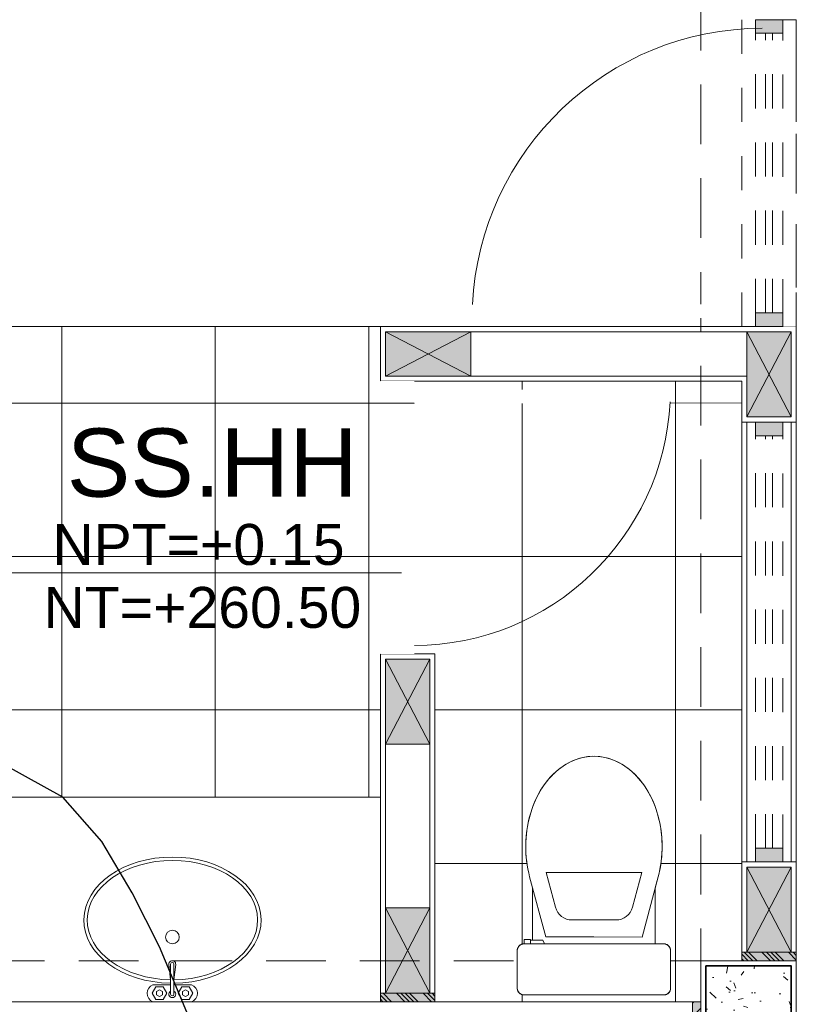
# Model space of a CAD drawing. Header units: millimetres. Extents: x -8931983 to 9630244, y 4 to 18563053.
# Tile 251 of 256: x 349154.24 to 349156.51, y 9281998.65 to 9282001.53. Entities that reach past the tile are written whole.
import ezdxf

# ---------------------------------------------------------------- set-up
doc = ezdxf.new("R2010")
doc.units = ezdxf.units.MM
doc.set_wipeout_variables(frame=1)
for name, pattern in [('01 nivel$0$HIDDEN2', [0.1875, 0.125, -0.0625]), ('CONTINUA', [0]), ('DASHED2', [0.375, 0.25, -0.125]), ('HIDDEN', [9.524999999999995, 6.349999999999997, -3.174999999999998])]:
    doc.linetypes.add(name, pattern=pattern)
for name, color, linetype, lineweight in [('.', 7, 'Continuous', 0), ('013MobiliarioBaño', 151, 'Continuous', 13), ('0_APATAROS SANITARIOS', 40, 'Continuous', 5), ('0_PROYECCIONES 1', 1, 'DASHED2', 0), ('0_VANOS', 30, 'Continuous', 9), ('COLUMNAS', 3, 'Continuous', 35), ('COLUMNETAS TOP', 253, 'Continuous', 0), ('G-ANNO-DIMS', 7, 'Continuous', 5), ('JUNTAS DE DILATACIÓN', 160, 'CONTINUA', 9), ('MURO', 133, 'Continuous', 15), ('Proyecciones 2', 251, 'HIDDEN', 5), ('SGE Arq-Linea fina', 255, 'Continuous', 0), ('TARRAJEO', 32, 'Continuous', 0), ('TEXTO AMBIENTES', 7, 'Continuous', 30), ('vereda', 254, 'Continuous', 5)]:
    doc.layers.add(name, color=color, linetype=linetype, lineweight=lineweight)
doc.layers.add('0_COLUMNA ACHURADO', color=250, linetype='Continuous', lineweight=0, true_color=0x363636)
doc.layers.add('0_TEXTURA PISOS', color=252, linetype='Continuous', lineweight=0, true_color=0x8c8c8c)
doc.layers.add('C-TOPO', color=7, linetype='Continuous')
doc.styles.add('Arial_1', font='arial.ttf', dxfattribs={"height": 0.15})

# ---------------------------------------------------------------- blocks, each defined once
blk = doc.blocks.new('topooooo')
at = {"layer": 'C-TOPO', "color": 252, "linetype": 'Continuous', "lineweight": 25, "true_color": 0x939598, "elevation": 2.117999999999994, "flags": 128}
blk.add_lwpolyline([(-123.3034539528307, -141.5907951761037), (-123.5279999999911, -141.4732511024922), (-123.6902328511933, -141.4028314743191), (-123.8553395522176, -141.3433000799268), (-124.026068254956, -141.3159317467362), (-124.2833331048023, -141.3647761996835)], dxfattribs=at)
blk = doc.blocks.new('C-4-flat-1-flat-1')
at = {"lineweight": 0}
blk.add_wipeout([(-0.43628214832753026, -0.4729520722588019), (-0.4363811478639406, -0.0629520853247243), (-0.4362609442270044, -0.060757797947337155), (-0.4357956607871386, -0.058143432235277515), (-0.43541534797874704, -0.05667769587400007), (-0.4343496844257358, -0.0541647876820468), (-0.4336601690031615, -0.052875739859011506), (-0.431631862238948, -0.05000833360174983), (-0.43052669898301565, -0.048808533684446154), (-0.4295311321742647, -0.04787814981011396), (-0.4275657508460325, -0.0463670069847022), (-0.42586503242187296, -0.04533885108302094), (-0.42476948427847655, -0.044791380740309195), (-0.42285110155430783, -0.044022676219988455), (-0.4205272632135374, -0.04338173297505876), (-0.41638597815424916, -0.04294725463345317), (-0.30638598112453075, -0.04292069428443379), (-0.3051001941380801, -0.04296175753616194), (-0.3032864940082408, -0.04316156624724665), (-0.3012231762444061, -0.043597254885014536), (-0.29925233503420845, -0.04423433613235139), (-0.2975451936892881, -0.04497840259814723), (-0.2955900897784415, -0.04608166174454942), (-0.29405094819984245, -0.047173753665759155), (-0.292675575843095, -0.04835507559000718), (-0.29171337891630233, -0.04932449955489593), (-0.2905299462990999, -0.050724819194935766), (-0.28954541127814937, -0.05212449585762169), (-0.2890509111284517, -0.0529375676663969), (-0.2879564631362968, -0.055140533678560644), (-0.28743738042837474, -0.0565071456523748), (-0.2870195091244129, -0.05790802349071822), (-0.2865118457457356, -0.060637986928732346), (-0.2863751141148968, -0.08791586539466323), (-0.12195374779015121, -0.08787616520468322), (-0.11705966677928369, -0.08656604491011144), (-0.10590800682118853, -0.08358080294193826), (-0.09557122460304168, -0.08081369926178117), (-0.08624783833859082, -0.07835112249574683), (-0.07438328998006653, -0.07557322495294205), (-0.062352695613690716, -0.07320060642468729), (-0.04838376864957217, -0.07099474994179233), (-0.04125851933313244, -0.07008577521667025), (-0.023101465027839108, -0.06846964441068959), (-0.012396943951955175, -0.06796168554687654), (-0.004792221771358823, -0.06780211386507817), (0.009015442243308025, -0.06793906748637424), (0.016149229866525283, -0.06822559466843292), (0.023826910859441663, -0.06869869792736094), (0.03891084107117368, -0.07013299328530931), (0.04617154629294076, -0.07106214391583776), (0.0612078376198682, -0.07348663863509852), (0.06957008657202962, -0.07513125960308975), (0.0836711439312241, -0.0783946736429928), (0.09481034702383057, -0.08141794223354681), (0.1018432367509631, -0.08354416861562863), (0.11003148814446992, -0.08626682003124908), (0.11603840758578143, -0.08843650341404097), (0.13488710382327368, -0.09623510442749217), (0.16399015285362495, -0.11147084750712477), (0.17588374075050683, -0.11904348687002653), (0.19005486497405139, -0.12944593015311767), (0.20163336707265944, -0.13923189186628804), (0.2135162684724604, -0.15070705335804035), (0.22422333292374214, -0.16280505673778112), (0.22427293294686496, -0.16276453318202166), (0.2407425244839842, -0.1864193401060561), (0.24207106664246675, -0.1887637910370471), (0.251172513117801, -0.20711007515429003), (0.2532847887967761, -0.2123656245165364), (0.2597313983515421, -0.23332062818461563), (0.2618929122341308, -0.24449410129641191), (0.2636426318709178, -0.2649477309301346), (0.2636426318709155, -0.2649477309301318), (0.2622135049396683, -0.2889512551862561), (0.2602522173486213, -0.30007065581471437), (0.25471231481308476, -0.31953177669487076), (0.2485066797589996, -0.33445459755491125), (0.24547392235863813, -0.34062660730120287), (0.24078181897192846, -0.349157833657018), (0.23375754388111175, -0.3602085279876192), (0.2242740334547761, -0.3727800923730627), (0.21357281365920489, -0.38488326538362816), (0.19887536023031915, -0.3988786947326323), (0.1858408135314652, -0.4094722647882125), (0.17724328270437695, -0.4156836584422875), (0.15942911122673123, -0.42683035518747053), (0.13496996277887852, -0.43939317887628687), (0.12140261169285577, -0.44516824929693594), (0.09805190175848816, -0.4532997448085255), (0.06300054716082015, -0.461859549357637), (0.02392522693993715, -0.46698305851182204), (-0.0013956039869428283, -0.4679093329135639), (-0.03204271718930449, -0.466559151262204), (-0.05781654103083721, -0.46329188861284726), (-0.0909129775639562, -0.45614631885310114), (-0.1058190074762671, -0.4521637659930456), (-0.1218668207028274, -0.447876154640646), (-0.2753402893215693, -0.4479132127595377), (-0.27533889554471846, -0.4536924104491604), (-0.2740581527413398, -0.4536921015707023), (-0.27405351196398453, -0.472912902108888), (-0.2862821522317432, -0.4729206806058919), (-0.2863232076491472, -0.4742015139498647), (-0.28652283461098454, -0.4760141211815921), (-0.28686760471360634, -0.47772436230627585), (-0.287247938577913, -0.4790606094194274), (-0.2883136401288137, -0.481703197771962), (-0.289003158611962, -0.4829922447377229), (-0.2899542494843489, -0.4844705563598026), (-0.2921366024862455, -0.48705940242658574), (-0.2931849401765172, -0.4880356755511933), (-0.2958803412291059, -0.49000290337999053), (-0.29835498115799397, -0.4912825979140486), (-0.3008815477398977, -0.49217771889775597), (-0.30300033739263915, -0.4926495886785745), (-0.30627732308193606, -0.4929206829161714), (-0.41627731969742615, -0.49294724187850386), (-0.4201091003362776, -0.49257768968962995), (-0.4214401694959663, -0.4922706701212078), (-0.42378604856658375, -0.49148616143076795), (-0.4250035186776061, -0.4909455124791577), (-0.426845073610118, -0.4899303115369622), (-0.4287049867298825, -0.4886212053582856), (-0.4304208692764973, -0.48709279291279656), (-0.4318377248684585, -0.48551800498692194), (-0.4330616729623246, -0.4838306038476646), (-0.43395249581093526, -0.48231521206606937), (-0.43522590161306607, -0.47936084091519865), (-0.4359450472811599, -0.47660380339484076)], dxfattribs=at).dxf.layer = '013MobiliarioBaño'
at = {"layer": '013MobiliarioBaño', "lineweight": 0}
for p, q in [((-0.3063859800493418, -0.0429206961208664), (-0.4163859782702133, -0.0429472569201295)), ((-0.4363811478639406, -0.0629520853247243), (-0.4362821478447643, -0.4729520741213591)), ((-0.2863751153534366, -0.0879158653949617), (-0.2863811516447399, -0.0629158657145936)), ((-0.2663657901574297, -0.1265345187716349), (-0.0898622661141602, -0.0792854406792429)), ((-0.0898622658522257, -0.0792854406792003), (-0.1219537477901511, -0.0878761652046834)), ((-0.1219537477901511, -0.0878761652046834), (-0.2863751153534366, -0.0879158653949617)), ((-0.266331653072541, -0.2679110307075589), (-0.2663657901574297, -0.1265345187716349)), ((-0.1792767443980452, -0.1549817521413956), (-0.0769327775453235, -0.1275848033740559)), ((-0.0768650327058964, -0.4081457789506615), (-0.0769327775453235, -0.1275848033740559)), ((-0.2163316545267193, -0.2678989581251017), (-0.2163472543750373, -0.2032931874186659)), ((-0.266331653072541, -0.2679110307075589), (-0.2662975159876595, -0.4092875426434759)), ((-0.2163316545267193, -0.2678989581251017), (-0.216316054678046, -0.3325047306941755)), ((-0.1792222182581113, -0.3807982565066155), (-0.0768650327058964, -0.4081457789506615)), ((-0.2753474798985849, -0.4181339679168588), (-0.2862965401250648, -0.41333141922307)), ((-0.2753388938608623, -0.4536924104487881), (-0.2753474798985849, -0.4181339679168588)), ((-0.2662975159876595, -0.4092875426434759), (-0.0897711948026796, -0.4564513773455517)), ((-0.2740581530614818, -0.4536921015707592), (-0.2862867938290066, -0.4536950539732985)), ((-0.2753402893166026, -0.4479132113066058), (-0.1218668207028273, -0.447876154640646)), ((-0.2753402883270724, -0.4479132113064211), (-0.1218668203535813, -0.4478761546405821)), ((-0.2753388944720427, -0.4536924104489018), (-0.2753402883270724, -0.4479132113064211)), ((-0.2740581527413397, -0.4536921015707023), (-0.2753388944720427, -0.4536924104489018)), ((-0.2740535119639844, -0.4729129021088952), (-0.2740581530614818, -0.4536921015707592)), ((-0.2740535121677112, -0.4729129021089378), (-0.2740581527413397, -0.4536921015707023)), ((-0.1218668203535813, -0.4478761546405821), (-0.0897711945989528, -0.456451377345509)), ((-0.286282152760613, -0.4729158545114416), (-0.2740535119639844, -0.4729129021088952)), ((-0.2862821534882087, -0.4729158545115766), (-0.2740535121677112, -0.4729129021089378)), ((-0.4162773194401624, -0.4929472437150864), (-0.306277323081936, -0.4929206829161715))]:
    blk.add_line(p, q, dxfattribs=at)
at = {"layer": '013MobiliarioBaño', "lineweight": 0, "flags": 128}
blk.add_lwpolyline([(-0.4163859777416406, -0.042947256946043), (-0.3063859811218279, -0.0429206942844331, -0.0160843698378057), (-0.3051001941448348, -0.0429617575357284, -0.0986962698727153), (-0.2975451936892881, -0.0449784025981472, -0.0824966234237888), (-0.2922186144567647, -0.0487989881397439, -0.0521878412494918), (-0.2896015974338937, -0.0520373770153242, -0.0439883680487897), (-0.2879564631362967, -0.0551405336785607, -0.0365715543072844), (-0.2870195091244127, -0.0579080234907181, -0.0347512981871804), (-0.2865118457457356, -0.0606379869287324, -0.0218207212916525), (-0.2863885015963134, -0.0623784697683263, -0.0067182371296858), (-0.2863811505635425, -0.0629158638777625), (-0.286282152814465, -0.4729158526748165, -0.0160830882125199), (-0.2863232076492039, -0.4742015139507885, -0.0228063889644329), (-0.28652283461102, -0.4760141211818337, -0.0218183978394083), (-0.2868676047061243, -0.4777243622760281, -0.0347540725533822), (-0.287720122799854, -0.4803672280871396, -0.0365716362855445), (-0.2890031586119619, -0.4829922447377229, -0.0439884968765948), (-0.2910314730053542, -0.4858596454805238, -0.0521855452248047), (-0.2940408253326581, -0.4887368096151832, -0.082496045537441), (-0.2998120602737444, -0.4918452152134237, -0.0824837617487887), (-0.3062773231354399, -0.4929206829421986), (-0.4162773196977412, -0.492947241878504, -0.0160821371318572), (-0.4175630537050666, -0.4929061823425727, -0.0986987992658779), (-0.4251182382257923, -0.4908894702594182, -0.0824964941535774), (-0.4304447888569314, -0.4870688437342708, -0.0521851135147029), (-0.4330616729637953, -0.4838306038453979, -0.0439886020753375), (-0.4347068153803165, -0.4807274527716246, -0.0365715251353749), (-0.4356437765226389, -0.4779599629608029, -0.0347517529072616), (-0.436151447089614, -0.4752300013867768, -0.0218210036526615), (-0.4362747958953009, -0.473489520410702, -0.0067191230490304), (-0.4362821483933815, -0.4729520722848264), (-0.4363811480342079, -0.0629520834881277, -0.016084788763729), (-0.4363400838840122, -0.0616662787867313, -0.022803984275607), (-0.4361404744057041, -0.0598538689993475, -0.0218208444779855), (-0.4357956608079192, -0.0581434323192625, -0.0347516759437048), (-0.434943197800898, -0.0555007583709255, -0.0365719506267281), (-0.4336601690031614, -0.0528757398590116, -0.0439887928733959), (-0.4316318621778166, -0.0500083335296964, -0.0521852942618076), (-0.428622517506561, -0.0471311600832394, -0.0824986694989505), (-0.4228511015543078, -0.0440226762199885, -0.0824812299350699), (-0.4163859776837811, -0.0429472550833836)], format="xyb", dxfattribs=at)
at = {"layer": '013MobiliarioBaño', "lineweight": 0}
for points in [[(-0.0898622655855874, -0.0792854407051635, -0.1383247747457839), (0.0979623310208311, -0.0823463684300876, -0.0674308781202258), (0.1696130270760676, -0.1149553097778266, -0.0791594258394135), (0.2242233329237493, -0.1628050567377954, -0.0802437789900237), (0.2532847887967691, -0.2123656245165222, -0.1964005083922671), (0.2512018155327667, -0.3284620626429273, -0.091852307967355), (0.2135728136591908, -0.3848832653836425, -0.0663496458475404), (0.1640656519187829, -0.4241433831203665, -0.0672943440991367), (0.0912710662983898, -0.4552901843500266, -0.132912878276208), (-0.0897711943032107, -0.4564513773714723)], [(-0.0897711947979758, -0.4564513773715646, 0.1383247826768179), (0.0980519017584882, -0.4532997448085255, 0.0674308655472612), (0.1696868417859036, -0.4206562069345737, 0.0791594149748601), (0.2242740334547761, -0.3727800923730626, 0.0802437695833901), (0.2533115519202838, -0.3232054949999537, 0.1964005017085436), (0.2511725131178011, -0.2071100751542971, 0.0918523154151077), (0.2135162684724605, -0.1507070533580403, 0.0663496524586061), (0.1639901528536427, -0.1114708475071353, 0.067294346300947), (0.0911805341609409, -0.0803592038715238, 0.132912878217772), (-0.0898622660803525, -0.0792854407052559)]]:
    blk.add_lwpolyline(points, format="xyb", dxfattribs=at)
for centre, major_axis, ratio, start_param, end_param in [((-0.4163811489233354, -0.0629472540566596), (0.0199589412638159, -0.0012808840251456), 0.9999999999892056, 1.635125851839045, 3.205922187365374), ((-0.3063811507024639, -0.0629206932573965), (0.0199589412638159, -0.0012808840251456), 0.9999999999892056, 0.0643295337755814, 1.635125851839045), ((-0.1663472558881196, -0.2032811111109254), (0.0498973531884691, -0.003202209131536), 0.9999999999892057, 1.896446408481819, 3.205922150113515), ((-0.1663160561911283, -0.3324926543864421), (0.0498973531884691, -0.003202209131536), 0.9999999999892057, -3.07726315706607, -1.767787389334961), ((-0.416282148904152, -0.4729472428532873), (0.0199589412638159, -0.0012808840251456), 0.9999999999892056, -3.077263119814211, -1.506466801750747), ((-0.3062821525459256, -0.4729206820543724), (0.0199589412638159, -0.0012808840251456), 0.9999999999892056, -1.506466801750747, 0.0643295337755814)]:
    blk.add_ellipse(centre, major_axis=major_axis, ratio=ratio, start_param=start_param, end_param=end_param, dxfattribs=at)
blk = doc.blocks.new('Lav ovalado')
at = {"layer": '013MobiliarioBaño', "lineweight": 0}
for p, q in [((-0.0222333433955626, 0.0049999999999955), (-0.1104479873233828, 0.0049999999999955)), ((-0.0222333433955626, -0.0049999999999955), (-0.1104479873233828, -0.0049999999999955))]:
    blk.add_line(p, q, dxfattribs=at)
for points in [[(-0.0500000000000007, 0.0049999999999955), (-0.0500000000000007, 0.0566099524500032, -0.6886077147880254), (0, 0.0566099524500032), (0, -0.0566099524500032, -0.6886077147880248), (-0.0500000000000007, -0.0566099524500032)], [(-0.0644141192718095, -0.0049999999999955), (-0.10935532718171, -0.0099401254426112, -1.115964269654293), (-0.1093550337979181, 0.0099400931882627), (-0.0644263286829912, 0.0049999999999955)], [(-0.0500000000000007, -0.0566099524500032), (-0.0500000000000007, -0.0049999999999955, -0.6886077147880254)]]:
    blk.add_lwpolyline(points, format="xyb", dxfattribs=at)
for points in [[(-0.0436602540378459, 0.0485134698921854), (-0.0250000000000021, 0.0592869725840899), (-0.0063397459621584, 0.0485134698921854), (-0.0063397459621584, 0.0269664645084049), (-0.0250000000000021, 0.0161929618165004), (-0.0436602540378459, 0.0269664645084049)], [(-0.0350000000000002, 0.0377399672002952), (-0.0300000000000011, 0.0464002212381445), (-0.0199999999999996, 0.0464002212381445), (-0.0150000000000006, 0.0377399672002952), (-0.0199999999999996, 0.0290797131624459), (-0.0300000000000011, 0.0290797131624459)], [(-0.0436602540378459, -0.0278383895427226), (-0.0250000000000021, -0.0170648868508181), (-0.0063397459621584, -0.0278383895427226), (-0.0063397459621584, -0.0493853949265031), (-0.0250000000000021, -0.0601588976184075), (-0.0436602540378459, -0.0493853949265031)], [(-0.0350000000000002, -0.0386118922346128), (-0.0300000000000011, -0.0299516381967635), (-0.0199999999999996, -0.0299516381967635), (-0.0150000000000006, -0.0386118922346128), (-0.0199999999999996, -0.0472721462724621), (-0.0300000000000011, -0.0472721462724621)]]:
    blk.add_lwpolyline(points, close=True, dxfattribs=at)
blk.add_circle((-0.1897540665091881, -0.0004359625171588), 0.02, dxfattribs=at)
for centre, radius, start, end in [((-0.1104479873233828, 0), 0.005, 90, 270), ((-0.0222333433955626, 0), 0.01, 210, 149.9999999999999), ((-0.0222333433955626, 0), 0.005, 270, 90)]:
    blk.add_arc(centre, radius, start, end, dxfattribs=at)
at = {"layer": '013MobiliarioBaño', "lineweight": 0, "extrusion": (0, 0, -1)}
for major_axis, ratio, start_param, end_param in [((-1.165e-13, 0.2600000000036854), 0.7115384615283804, 1.588351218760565, 7.833072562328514), ((2.49e-14, 0.2500000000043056), 0.6999999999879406, 1.589053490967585, 7.832236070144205)]:
    blk.add_ellipse((-0.2393849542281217, -0.0004359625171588), major_axis=major_axis, ratio=ratio, start_param=start_param, end_param=end_param, dxfattribs=at)
blk = doc.blocks.new('columnas 2do bloque')
at = {"layer": '0_COLUMNA ACHURADO'}
h = blk.add_hatch(dxfattribs=at)
h.set_pattern_fill('AR-CONC', color=256, scale=0.00088, angle=90.00000000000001)
h.set_pattern_definition([(140, (-11248.83227244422, -3124.007211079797), (0.0140263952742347, 0.1603225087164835), [0.016764, -0.184404]), (85.00000000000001, (-11248.83227244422, -3124.007211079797), (-0.1681300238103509, -0.0310142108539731), [0.0134112, -0.1475237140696]), (190.4514447, (-11248.83110358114, -3123.993850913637), (-0.1541036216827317, 0.1293082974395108), [0.014247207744, -0.156719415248]), (136.1842, (-11248.87697644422, -3124.007211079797), (0.0369972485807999, 0.2385495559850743), [0.025146, -0.2766059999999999]), (186.63555761, (-11248.87389336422, -3123.987331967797), (-0.2177349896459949, 0.2089156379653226), [0.0213708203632, -0.2350793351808]), (81.18415117, (-11248.87697644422, -3124.007211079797), (-0.2177349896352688, 0.2089156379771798), [0.0201167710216, -0.2212845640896]), (111, (-11248.86580044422, -3123.984859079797), (0.0899933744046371, 0.1334206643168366), [0.016764, -0.184404]), (56.00000000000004, (-11248.86580044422, -3123.984859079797), (-0.1620854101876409, 0.0543857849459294), [0.0134112, -0.1475232]), (161.451445, (-11248.85830099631, -3123.973740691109), (-0.0720920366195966, 0.1878064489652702), [0.014247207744, -0.1567191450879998]), (127.5, (-11248.83227244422, -3124.007211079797), (-0.0744084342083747, 0.0027179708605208), [0, -0.14573504, 0, -0.1497584, 0, -0.148082]), (97.49999999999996, (-11248.83227244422, -3124.007211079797), (-0.0881589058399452, 0.0588013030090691), [0, -0.08538464, 0, -0.14238224, 0, -0.0564388]), (57.50000000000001, (-11248.83227244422, -3124.057056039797), (0.0050412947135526, 0.1193197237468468), [0, -0.05588, 0, -0.1743456, 0, -0.2313432]), (47.5, (-11248.83227244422, -3124.079408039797), (-0.0223753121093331, 0.1303536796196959), [0, -0.072644, 0, -0.11578336, 0, -0.1642872])])
h.paths.add_polyline_path([(-0.2650000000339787, -29.46500001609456), (-0.2650000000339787, -29.06500001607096), (-0.0150000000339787, -29.06500001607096), (-0.0150000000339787, -29.46500001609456)])
at = {"layer": 'COLUMNAS', "color": 6, "elevation": -20.54863759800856}
blk.add_lwpolyline([(-0.2650000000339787, -29.46500001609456), (-0.2650000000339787, -29.06500001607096), (-0.0150000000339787, -29.06500001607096), (-0.0150000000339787, -29.46500001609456)], close=True, dxfattribs=at)
at = {"layer": 'TARRAJEO', "elevation": -20.54863759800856}
blk.add_lwpolyline([(-0.2800000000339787, -29.48000001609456), (-0.2800000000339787, -29.05000001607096), (-3.39787e-11, -29.05000001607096), (-3.39787e-11, -29.48000001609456)], close=True, dxfattribs=at)
blk = doc.blocks.new('*U1059')
at = {"linetype": 'Continuous', "true_color": 0xbebebe}
for points in [[(3032.131410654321, 1351.188780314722), (3032.131410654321, 1351.268780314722), (3032.171410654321, 1351.268780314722), (3032.171410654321, 1351.188780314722)], [(3033.381372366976, 1351.188780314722), (3033.381372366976, 1351.268780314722), (3033.421372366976, 1351.268780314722), (3033.421372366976, 1351.188780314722)]]:
    blk.add_hatch(color=9, dxfattribs=at).paths.add_polyline_path(points)
at = {"layer": '0_VANOS', "linetype": 'Continuous'}
for p, q in [((3032.131410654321, 1351.268780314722), (3032.171410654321, 1351.268780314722)), ((3032.131410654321, 1351.268780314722), (3032.131410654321, 1351.188780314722)), ((3032.171410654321, 1351.268780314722), (3032.171410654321, 1351.188780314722)), ((3033.381372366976, 1351.188780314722), (3033.381372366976, 1351.268780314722)), ((3033.381372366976, 1351.268780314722), (3033.421372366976, 1351.268780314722)), ((3033.421372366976, 1351.268780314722), (3033.421372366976, 1351.188780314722)), ((3032.171410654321, 1351.188780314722), (3032.131410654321, 1351.188780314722)), ((3033.421372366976, 1351.188780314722), (3033.381372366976, 1351.188780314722))]:
    blk.add_line(p, q, dxfattribs=at)
at = {"layer": '0_VANOS', "linetype": '01 nivel$0$HIDDEN2', "ltscale": 0.5}
for p, q in [((3032.170780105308, 1351.268780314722), (3033.380741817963, 1351.268780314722)), ((3032.171410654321, 1351.238780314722), (3033.381372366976, 1351.238780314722)), ((3032.171410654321, 1351.218780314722), (3033.381372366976, 1351.218780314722)), ((3032.171410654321, 1351.188780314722), (3033.381372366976, 1351.188780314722))]:
    blk.add_line(p, q, dxfattribs=at)
at = {"layer": '0_VANOS', "linetype": '01 nivel$0$HIDDEN2'}
blk.add_line((3033.381372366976, 1351.268780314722), (3033.421372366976, 1351.268780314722), dxfattribs=at)
blk = doc.blocks.new('*U1569')
for points in [[(0, -0.04999999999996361), (0.040000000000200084, -0.04999999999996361), (0.040000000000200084, 0.010000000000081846), (0.025000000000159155, 0.010000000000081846), (0.025000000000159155, 0.050000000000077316), (0, 0.050000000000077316)], [(0.8999999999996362, -0.0500000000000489), (0.8599999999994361, -0.0500000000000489), (0.8599999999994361, 0.00999999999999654), (0.874999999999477, 0.00999999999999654), (0.874999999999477, 0.04999999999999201), (0.8999999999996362, 0.04999999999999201)]]:
    blk.add_wipeout(points)
blk.add_wipeout([(0.024999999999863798, 0.04999999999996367), (0.024999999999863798, 0.8999999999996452), (0.06499999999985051, 0.8999999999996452), (0.06499999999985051, 0.049999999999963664)])
blk.add_arc((0.0215447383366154, 0.0476485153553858), 0.8534585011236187, 0.1578639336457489, 87.08142791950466)
blk = doc.blocks.new('*U1074')
at = {"linetype": 'Continuous', "true_color": 0xbebebe}
for points in [[(3032.131410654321, 1351.188780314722), (3032.131410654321, 1351.268780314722), (3032.171410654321, 1351.268780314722), (3032.171410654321, 1351.188780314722)], [(3032.99141065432, 1351.188780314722), (3032.99141065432, 1351.268780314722), (3033.03141065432, 1351.268780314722), (3033.03141065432, 1351.188780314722)]]:
    blk.add_hatch(color=9, dxfattribs=at).paths.add_polyline_path(points)
at = {"layer": '0_VANOS', "linetype": 'Continuous'}
for p, q in [((3032.131410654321, 1351.268780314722), (3032.171410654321, 1351.268780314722)), ((3032.131410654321, 1351.268780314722), (3032.131410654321, 1351.188780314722)), ((3032.171410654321, 1351.268780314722), (3032.171410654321, 1351.188780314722)), ((3032.99141065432, 1351.188780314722), (3032.99141065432, 1351.268780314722)), ((3032.99141065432, 1351.268780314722), (3033.03141065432, 1351.268780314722)), ((3033.03141065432, 1351.268780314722), (3033.03141065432, 1351.188780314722)), ((3032.171410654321, 1351.188780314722), (3032.131410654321, 1351.188780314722)), ((3033.03141065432, 1351.188780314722), (3032.99141065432, 1351.188780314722))]:
    blk.add_line(p, q, dxfattribs=at)
at = {"layer": '0_VANOS', "linetype": '01 nivel$0$HIDDEN2', "ltscale": 0.5}
for p, q in [((3032.170780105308, 1351.268780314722), (3032.990780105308, 1351.268780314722)), ((3032.171410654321, 1351.238780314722), (3032.99141065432, 1351.238780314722)), ((3032.171410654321, 1351.218780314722), (3032.99141065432, 1351.218780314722)), ((3032.171410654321, 1351.188780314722), (3032.99141065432, 1351.188780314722))]:
    blk.add_line(p, q, dxfattribs=at)
at = {"layer": '0_VANOS', "linetype": '01 nivel$0$HIDDEN2'}
blk.add_line((3032.99141065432, 1351.268780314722), (3033.03141065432, 1351.268780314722), dxfattribs=at)
blk = doc.blocks.new('*U995')
at = {"lineweight": 0}
for points in [[(0, -0.04999999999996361), (0.040000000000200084, -0.04999999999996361), (0.040000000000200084, 0.010000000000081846), (0.025000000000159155, 0.010000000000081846), (0.025000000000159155, 0.050000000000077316), (0, 0.050000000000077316)], [(0.8000000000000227, -0.050000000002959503), (0.7599999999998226, -0.050000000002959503), (0.7599999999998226, 0.009999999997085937), (0.7749999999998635, 0.009999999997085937), (0.7749999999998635, 0.04999999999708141), (0.8000000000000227, 0.04999999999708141)]]:
    blk.add_wipeout(points, dxfattribs=at)
blk.add_wipeout([(0.024999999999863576, 0.049999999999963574), (0.025000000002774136, 0.8000000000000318), (0.06500000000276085, 0.8000000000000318), (0.06499999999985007, 0.049999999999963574)], dxfattribs=at)
blk.add_arc((0.0219512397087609, 0.0479251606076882), 0.7530516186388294, 0.1578639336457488, 87.08142791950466, dxfattribs=at)
blk = doc.blocks.new('Cotas de elevación - M_Cota de elevación - Destino rellenado-517392-Nivel 1')
at = {"layer": 'G-ANNO-DIMS'}
for p, q in [((0, -0.0015), (0, 0.0015)), ((-0.0015, 0), (0.013, 0))]:
    blk.add_line(p, q, dxfattribs=at)
blk.add_circle((0, 0), 0.001, dxfattribs=at)
blk = doc.blocks.new('BLOQUE EDF 07 PG')
at = {"layer": '.', "true_color": 0xadddf7, "transparency": 33554572}
h = blk.add_hatch(color=141, dxfattribs=at)
h.dxf.hatch_style = 1
h.paths.add_polyline_path([(-0.1600000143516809, -29.05000001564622), (-0.1600000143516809, -29.02500001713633), (-1.43190846e-08, -29.02500001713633), (-1.43190846e-08, -29.05000001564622)])
h = blk.add_hatch(color=141, dxfattribs=at)
h.dxf.hatch_style = 1
h.paths.add_polyline_path([(-1.21999999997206, -29.14500001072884), (-1.21999999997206, -29.17000001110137), (-1.059999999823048, -29.17000001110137), (-1.059999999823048, -29.14500001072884)])
h = blk.add_hatch(color=141, dxfattribs=at)
h.dxf.hatch_style = 1
h.paths.add_polyline_path([(-0.2800000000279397, -29.17000000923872), (-0.3049999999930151, -29.17000000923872), (-0.3049999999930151, -29.33000000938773), (-0.2800000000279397, -29.33000000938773)])
at = {"layer": '0_TEXTURA PISOS'}
h = blk.add_hatch(dxfattribs=at)
h.set_pattern_fill('_USER', color=256, scale=0.45, angle=180, style=0, double=1, pattern_type=0)
h.set_pattern_definition([(180, (-2.440000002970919, -27.19003830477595), (-1e-16, -0.45), []), (270, (-2.440000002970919, -27.19003830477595), (0.45, -1e-16), [])])
h.paths.add_polyline_path([(-3.289745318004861, -27.41503830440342), (-3.290000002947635, -27.41503830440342), (-3.290000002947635, -27.37000003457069), (-3.500000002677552, -27.37000003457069), (-3.499999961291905, -28.15003830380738), (-2.600000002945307, -28.15003830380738), (-2.540000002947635, -28.15003830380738), (-2.540000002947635, -28.12503830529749, -0.3967610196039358)])
h.paths.add_polyline_path([(-0.370255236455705, -27.41503830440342), (-1.12000055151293, -27.41503830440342), (-1.12000055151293, -27.3750383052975), (-1.160000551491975, -27.3750383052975), (-1.160000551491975, -27.39003830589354), (-1.220000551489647, -27.39003830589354), (-1.220000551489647, -27.35003830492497), (-1.220000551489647, -27.19003830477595), (-2.440000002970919, -27.19003830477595), (-2.440000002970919, -27.37000003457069), (-2.440000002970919, -27.39003830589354), (-2.50000000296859, -27.39003830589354), (-2.50000000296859, -27.3750383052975), (-2.540000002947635, -27.3750383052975), (-2.540000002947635, -27.41503830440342), (-3.289745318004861, -27.41503830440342, 0.3983563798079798), (-2.535850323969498, -28.12503830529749), (-2.50000000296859, -28.12503830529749), (-2.50000000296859, -28.11003830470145), (-2.440000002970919, -28.11003830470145), (-2.440000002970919, -28.15003830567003), (-2.540000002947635, -28.15003830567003), (-2.600000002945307, -28.15003830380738), (-3.499999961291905, -28.15003830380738), (-3.499999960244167, -28.17000003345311), (-2.585000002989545, -28.17000003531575), (-2.585000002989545, -28.16503830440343), (-2.455000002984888, -28.16503830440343), (-2.440000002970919, -28.17000003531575), (-2.440000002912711, -28.57000003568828), (-1.21999999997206, -28.57000003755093), (-1.21999999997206, -28.15003830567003), (-1.220000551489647, -28.15003830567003), (-1.220000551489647, -28.11003830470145), (-1.160000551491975, -28.11003830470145), (-1.160000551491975, -28.12503830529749), (-1.12000055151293, -28.12503830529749, 0.3967610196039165)])
h.paths.add_polyline_path([(-2.558013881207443, -27.91232548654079, -1), (-2.358013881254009, -27.91232548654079, -1)], flags=16)
h.paths.add_polyline_path([(-0.2799999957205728, -27.35003830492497), (-1.12000055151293, -27.35003830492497), (-1.12000055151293, -27.3750383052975), (-0.3700005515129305, -27.3750383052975), (-0.3700005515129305, -27.41503830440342), (-0.370255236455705, -27.41503830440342, -0.3967610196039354), (-1.12000055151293, -28.12503830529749), (-1.12000055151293, -28.15003830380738), (-1.060000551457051, -28.15003830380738), (-1.060000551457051, -29.05000001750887), (-0.8186845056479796, -29.05000001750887), (-0.8186764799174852, -29.01675965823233), (-0.8165426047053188, -29.01073658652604), (-0.812503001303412, -29.00520171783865), (-0.8069754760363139, -29.00164551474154), (-0.7986767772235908, -28.99928347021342), (-0.7986694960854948, -28.98783678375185), (-0.779448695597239, -28.98784142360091), (-0.7736695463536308, -28.98805097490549), (-0.7736327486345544, -28.83565008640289), (-0.7350441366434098, -28.98008078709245), (-0.5936676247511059, -28.9801149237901), (-0.4522911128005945, -28.98014906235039), (-0.4065703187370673, -28.80935459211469), (-0.4041077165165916, -28.8000311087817), (-0.4013298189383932, -28.78816656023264), (-0.3989572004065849, -28.77613596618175), (-0.3967513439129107, -28.76216704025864), (-0.3958423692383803, -28.75504179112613), (-0.3942262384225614, -28.73688473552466), (-0.3937182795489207, -28.72618021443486), (-0.3935587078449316, -28.71857549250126), (-0.3936956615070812, -28.70476782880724), (-0.3939821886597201, -28.69763404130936), (-0.394455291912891, -28.68995635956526), (-0.3958895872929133, -28.67487243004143), (-0.3968187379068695, -28.66761172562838), (-0.399243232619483, -28.65257543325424), (-0.4008878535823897, -28.64421318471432), (-0.4041512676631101, -28.63011212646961), (-0.4071745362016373, -28.61897292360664), (-0.4093007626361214, -28.61194003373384), (-0.4133153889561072, -28.5998662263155), (-0.4141930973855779, -28.59774486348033), (-0.4120234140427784, -28.60375178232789), (-0.4093007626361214, -28.61194003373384), (-0.4071745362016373, -28.61897292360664), (-0.4041512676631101, -28.63011212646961), (-0.4008878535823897, -28.64421318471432), (-0.399243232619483, -28.65257543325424), (-0.3968187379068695, -28.66761172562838), (-0.3958895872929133, -28.67487243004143), (-0.394455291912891, -28.68995635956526), (-0.3939821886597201, -28.69763404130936), (-0.3936956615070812, -28.70476782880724), (-0.3935587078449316, -28.71857549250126), (-0.3937182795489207, -28.72618021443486), (-0.3942262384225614, -28.73688473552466), (-0.3958423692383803, -28.75504179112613), (-0.3967513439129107, -28.76216704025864), (-0.3989572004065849, -28.77613596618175), (-0.4013298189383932, -28.78816656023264), (-0.404339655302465, -28.80102173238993), (-0.4136327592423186, -28.83573702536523), (-0.4136724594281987, -29.00015838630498), (-0.3858023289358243, -29.0001651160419), (-0.3798576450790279, -29.00193837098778), (-0.374379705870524, -29.00579156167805), (-0.3706195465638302, -29.01109095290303), (-0.3687860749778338, -29.01676288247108), (-0.3686772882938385, -29.02016925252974), (-0.3686844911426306, -29.05000001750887), (-0.2799999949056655, -29.05000001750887)], flags=16)
h.paths.add_polyline_path([(-0.4889738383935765, -28.48919514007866), (-0.4885616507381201, -28.4895599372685), (-0.4885211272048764, -28.48951033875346)], flags=16)
h.paths.add_polyline_path([(-0.1600000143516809, -27.35003830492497), (-0.2799999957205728, -27.35003830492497), (-0.2799999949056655, -29.05000001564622), (-0.1600000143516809, -29.05000001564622)])
h.paths.add_polyline_path([(-0.2800301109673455, -29.05000001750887), (-0.2800283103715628, -27.35003830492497), (-1.12000055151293, -27.35003830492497), (-1.12000055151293, -27.3750383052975), (-0.3700005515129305, -27.3750383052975), (-0.3700005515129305, -27.41503830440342), (-0.370255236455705, -27.41503830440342, -0.3967610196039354), (-1.12000055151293, -28.12503830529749), (-1.12000055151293, -28.15003830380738), (-1.060000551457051, -28.15003830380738), (-1.060000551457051, -29.14500001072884), (-1.059999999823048, -29.14500001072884), (-1.059999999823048, -29.17000001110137), (-0.2799999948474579, -29.17000000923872)])
h.paths.add_polyline_path([(-0.2799999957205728, -27.35003830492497), (-1.12000055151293, -27.35003830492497), (-1.12000055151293, -27.3750383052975), (-0.3700005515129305, -27.3750383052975), (-0.3700005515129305, -27.41503830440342), (-0.370255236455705, -27.41503830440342, -0.3967610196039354), (-1.12000055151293, -28.12503830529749), (-1.12000055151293, -28.15003830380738), (-1.060000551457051, -28.15003830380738), (-1.060000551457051, -29.05000001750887), (-0.8186845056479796, -29.05000001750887), (-0.8186767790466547, -29.01799863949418), (-0.8176230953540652, -29.01326739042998), (-0.8157594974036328, -29.00966361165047), (-0.8133647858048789, -29.00638249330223), (-0.8090340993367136, -29.0027317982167), (-0.8034882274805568, -29.00049525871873), (-0.7986772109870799, -28.99996540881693), (-0.7986694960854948, -28.98783678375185), (-0.779448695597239, -28.98784142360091), (-0.7736695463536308, -28.98805097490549), (-0.7736327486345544, -28.83565008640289), (-0.7350441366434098, -28.98008078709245), (-0.5936676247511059, -28.9801149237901), (-0.4522911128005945, -28.98014906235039), (-0.4136327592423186, -28.83573702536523), (-0.4136724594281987, -29.00015838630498), (-0.387095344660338, -29.00016480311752), (-0.3822557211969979, -29.00106477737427), (-0.3775716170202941, -29.00339186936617), (-0.3738518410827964, -29.00653550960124), (-0.3711872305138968, -29.01029088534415), (-0.3695623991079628, -29.01401880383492), (-0.3687509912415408, -29.01786143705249), (-0.3686772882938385, -29.02016925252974), (-0.3686844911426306, -29.05000001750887), (-0.2799999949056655, -29.05000001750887)], flags=17)
h.paths.add_polyline_path([(-0.5121759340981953, -28.47304074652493), (-0.5119691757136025, -28.47318470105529, -0.0172536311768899), (-0.5011284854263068, -28.48007046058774, 0.0181778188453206)], flags=16)
h.paths.add_polyline_path([(-2.250885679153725, -28.13907567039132), (-1.258880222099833, -28.13907567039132), (-1.258880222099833, -27.89179054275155), (-2.250885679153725, -27.89179054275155)], flags=24)
h.paths.add_polyline_path([(-2.185052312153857, -27.79807309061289), (-1.231164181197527, -27.79807309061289), (-1.231164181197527, -27.38593120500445), (-2.185052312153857, -27.38593120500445)], flags=24)
h.paths.add_polyline_path([(-2.225063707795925, -27.95445445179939), (-1.30771036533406, -27.95445445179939), (-1.30771036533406, -27.70716932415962), (-2.225063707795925, -27.70716932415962)], flags=24)
at = {"layer": 'COLUMNETAS TOP', "true_color": 0xc0c0c0}
for points in [[(-0.9550005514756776, -27.20503830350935), (-1.205000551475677, -27.20503830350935), (-1.205000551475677, -27.33503830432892), (-0.9550005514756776, -27.33503830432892)], [(-0.1449698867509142, -27.45503830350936), (-0.1449698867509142, -27.20503830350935), (-0.0149698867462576, -27.20503830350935), (-0.0149698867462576, -27.45503830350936)], [(-1.205000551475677, -28.16503830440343), (-1.205000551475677, -28.41503830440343), (-1.075000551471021, -28.41503830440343), (-1.075000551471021, -28.16503830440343)], [(-0.145000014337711, -29.02500001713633), (-0.145000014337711, -28.77500001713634), (-0.0150000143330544, -28.77500001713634), (-0.0150000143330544, -29.02500001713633)], [(-1.205000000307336, -28.89500001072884), (-1.205000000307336, -29.14500001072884), (-1.075000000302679, -29.14500001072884), (-1.075000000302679, -28.89500001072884)]]:
    blk.add_hatch(color=9, dxfattribs=at).paths.add_polyline_path(points)
at = {"layer": 'JUNTAS DE DILATACIÓN'}
h = blk.add_hatch(dxfattribs=at)
h.set_pattern_fill('ANSI34', color=256, scale=0.0029, angle=90.09396363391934)
h.set_pattern_definition([(135.0939636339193, (1532.981894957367, -5615.995869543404), (-0.0389999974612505, -0.0391281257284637), []), (135.0939636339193, (1532.981873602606, -5615.98284818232), (-0.0389999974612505, -0.0391281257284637), []), (135.0939636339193, (1532.981852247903, -5615.9698268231), (-0.0389999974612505, -0.0391281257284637), []), (135.0939636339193, (1532.981830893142, -5615.95680543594), (-0.0389999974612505, -0.0391281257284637), [])])
h.paths.add_polyline_path([(-0.1600000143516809, -29.05000001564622), (-0.1600000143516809, -29.02500001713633), (-1.43190846e-08, -29.02500001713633), (-1.43190846e-08, -29.05000001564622)])
h = blk.add_hatch(dxfattribs=at)
h.set_pattern_fill('ANSI34', color=256, scale=0.0029, angle=90.09396363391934)
h.set_pattern_definition([(135.0939636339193, (1531.921894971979, -5615.815869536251), (-0.0389999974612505, -0.0391281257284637), []), (135.0939636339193, (1531.921873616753, -5615.802848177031), (-0.0389999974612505, -0.0391281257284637), []), (135.0939636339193, (1531.921852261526, -5615.789826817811), (-0.0389999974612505, -0.0391281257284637), []), (135.0939636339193, (1531.921830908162, -5615.776805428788), (-0.0389999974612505, -0.0391281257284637), [])])
h.paths.add_polyline_path([(-1.21999999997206, -29.17000001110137), (-1.21999999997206, -29.14500001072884), (-1.059999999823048, -29.14500001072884), (-1.059999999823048, -29.17000001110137)])
h = blk.add_hatch(dxfattribs=at)
h.set_pattern_fill('ANSI34', color=256, scale=0.0029, angle=0.0939636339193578)
h.set_pattern_definition([(45.09396363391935, (-5587.225869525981, -1562.31189498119), (-0.0391281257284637, 0.0389999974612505), []), (45.09396363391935, (-5587.212848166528, -1562.311873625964), (-0.0391281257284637, 0.0389999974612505), []), (45.09396363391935, (-5587.199826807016, -1562.311852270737), (-0.0391281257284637, 0.0389999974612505), []), (45.09396363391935, (-5587.186805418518, -1562.311830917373), (-0.0391281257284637, 0.0389999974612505), [])])
h.paths.add_polyline_path([(-0.2800000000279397, -29.17000000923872), (-0.3049999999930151, -29.17000000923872), (-0.3049999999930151, -29.33000000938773), (-0.2800000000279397, -29.33000000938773)])
at = {"layer": '0_PROYECCIONES 1', "ltscale": 0.7}
blk.add_lwpolyline([(-1.16415322e-08, -0.6299999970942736), (-0.2800000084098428, -0.6299999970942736), (-0.2799999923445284, -34.50000001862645), (4.4237822e-09, -34.50000001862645)], close=True, dxfattribs=at)
at = {"layer": '0_PROYECCIONES 1', "ltscale": 0.7, "elevation": 5.0849849e-09}
blk.add_lwpolyline([(-0.2800301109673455, -29.33000001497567), (-0.2800301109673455, -29.05000001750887), (-10.55003010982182, -29.05000001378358), (-10.55003010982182, -29.33000001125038)], close=True, dxfattribs=at)
at = {"layer": '0_TEXTURA PISOS'}
blk.add_line((-2.440000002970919, -27.19003830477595, -20.54863759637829), (-1.220000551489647, -27.19003830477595, -20.54863759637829), dxfattribs=at)
at = {"layer": 'COLUMNETAS TOP'}
for p, q in [((-1.205000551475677, -27.20503830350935, -20.92496856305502), (-0.9550005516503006, -27.33503830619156, -20.92496856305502)), ((-0.9550005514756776, -27.205038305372, -20.92496856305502), (-1.2050005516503, -27.33503830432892, -20.92496856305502)), ((-0.1449698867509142, -27.20503830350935, 643.83726525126), (-0.014969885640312, -27.45503830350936, 643.83726525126)), ((-0.1449698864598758, -27.45503830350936, 643.83726525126), (-0.0149698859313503, -27.20503830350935, 643.83726525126)), ((-1.205000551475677, -28.41503830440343, -0.3763309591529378), (-1.075000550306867, -28.16503830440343, -0.3763309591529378)), ((-1.205000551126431, -28.16503830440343, -0.3763309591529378), (-1.075000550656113, -28.41503830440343, -0.3763309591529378)), ((-0.145000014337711, -28.77500001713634), (-0.0150000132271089, -29.02500001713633)), ((-0.1450000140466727, -29.02500001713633), (-0.0150000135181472, -28.77500001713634)), ((-1.205000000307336, -29.14500001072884, -20.54863759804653), (-1.074999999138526, -28.89500001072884, -20.54863759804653)), ((-1.20499999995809, -28.89500001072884, -20.54863759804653), (-1.074999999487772, -29.14500001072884, -20.54863759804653))]:
    blk.add_line(p, q, dxfattribs=at)
for points, elevation in [([(-0.9550005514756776, -27.20503830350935), (-1.205000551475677, -27.20503830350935), (-1.205000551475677, -27.33503830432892), (-0.9550005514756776, -27.33503830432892)], -20.92496856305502), ([(-0.1449698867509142, -27.45503830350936), (-0.1449698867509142, -27.20503830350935), (-0.0149698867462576, -27.20503830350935), (-0.0149698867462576, -27.45503830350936)], 643.8372652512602), ([(-1.205000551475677, -28.16503830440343), (-1.205000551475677, -28.41503830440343), (-1.075000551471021, -28.41503830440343), (-1.075000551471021, -28.16503830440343)], -0.3763309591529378), ([(-1.205000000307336, -28.89500001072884), (-1.205000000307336, -29.14500001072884), (-1.075000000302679, -29.14500001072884), (-1.075000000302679, -28.89500001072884)], -20.54863759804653)]:
    blk.add_lwpolyline(points, close=True, dxfattribs=dict(at, elevation=elevation))
blk.add_lwpolyline([(-0.145000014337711, -29.02500001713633), (-0.145000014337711, -28.77500001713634), (-0.0150000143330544, -28.77500001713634), (-0.0150000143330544, -29.02500001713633)], close=True, dxfattribs=at)
at = {"layer": 'JUNTAS DE DILATACIÓN'}
for points, elevation in [([(-0.1600000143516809, -29.05000001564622), (-0.1600000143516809, -29.02500001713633), (-1.43190846e-08, -29.02500001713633), (-1.43190846e-08, -29.05000001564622)], -41.09727520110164), ([(-1.21999999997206, -29.17000001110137), (-1.21999999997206, -29.14500001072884), (-1.059999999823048, -29.14500001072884), (-1.059999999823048, -29.17000001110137)], -20.54863759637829), ([(-0.2800000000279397, -29.17000000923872), (-0.3049999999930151, -29.17000000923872), (-0.3049999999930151, -29.33000000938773), (-0.2800000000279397, -29.33000000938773)], -20.54863759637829)]:
    blk.add_lwpolyline(points, close=True, dxfattribs=dict(at, elevation=elevation))
at = {"layer": 'MURO'}
for p, q in [((-0.9550005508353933, -27.20503830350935, -20.54863759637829), (-0.1450306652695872, -27.20503830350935, -20.54863759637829)), ((-0.955000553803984, -27.33503830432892, -20.54863759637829), (-0.1450005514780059, -27.33503830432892, -20.54863759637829)), ((-0.1449698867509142, -27.455038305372, -20.54863759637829), (-0.1449698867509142, -27.45503830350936, -20.54863759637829)), ((-0.0149698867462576, -27.45503830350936, -20.54863759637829), (-0.0149698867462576, -27.45503830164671, -20.54863759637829)), ((-0.1449698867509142, -27.4700383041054, -20.54863759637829), (-0.1449698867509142, -28.76000001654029, -20.54863759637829)), ((-0.0149694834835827, -27.4700383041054, -20.54863759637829), (-0.0149348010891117, -28.76000001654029, -20.54863759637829)), ((-1.205000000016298, -28.41503830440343, -0.3763309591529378), (-1.20499999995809, -28.89500001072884, -20.54863759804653)), ((-1.075000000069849, -28.41503936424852, -0.3763309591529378), (-1.075000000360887, -28.89500001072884, -20.54863759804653))]:
    blk.add_line(p, q, dxfattribs=at)
at = {"layer": 'SGE Arq-Linea fina'}
blk.add_line((-2.440000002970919, -28.57000003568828, -20.54863759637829), (-1.21999999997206, -28.57000003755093, -20.54863759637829), dxfattribs=at)
at = {"layer": 'TARRAJEO'}
for p, q in [((-1.220000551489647, -27.19003830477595, -20.54863759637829), (-1.220000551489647, -27.35003830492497, -20.54863759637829)), ((-1.220000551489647, -27.19003830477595, -20.54863759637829), (-5.514593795e-07, -27.19003830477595, -20.54863759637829)), ((-5.514593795e-07, -27.19003830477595, -20.54863759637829), (-1.43190846e-08, -28.76000001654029, 643.8372652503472)), ((-1.220000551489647, -27.35003830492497, -20.54863759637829), (-0.1600005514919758, -27.35003830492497, -20.54863759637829)), ((-0.1600005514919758, -27.35003830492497, -20.54863759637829), (-0.1600000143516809, -28.76000001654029)), ((-0.1600301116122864, -27.4700383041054, 8.3450686e-09), (5.82077e-11, -27.4700383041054, 8.3450686e-09)), ((-1.220000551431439, -28.15003830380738, -0.3763309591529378), (-1.21999999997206, -29.17000001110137, -20.54863759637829)), ((-1.220000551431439, -28.15003830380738, -0.3763309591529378), (-1.060000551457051, -28.15003830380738, -0.3763309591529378)), ((-1.060000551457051, -28.15003830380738, -0.3763309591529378), (-1.059999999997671, -29.17000001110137, -20.54863759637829)), ((-2.440000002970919, -29.17000001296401, -20.54863759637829), (-1.21999999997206, -29.17000001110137, -20.54863759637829)), ((-1.059999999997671, -29.17000001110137, -20.54863759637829), (-0.2800000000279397, -29.17000000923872, -20.54863759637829))]:
    blk.add_line(p, q, dxfattribs=at)
blk.add_lwpolyline([(-0.1600000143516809, -29.02500001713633), (-0.1600000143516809, -28.76000001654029), (-1.43190846e-08, -28.76000001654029), (-1.43190846e-08, -29.02500001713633)], close=True, dxfattribs=at)
at = {"xscale": -1, "rotation": 270}
blk.add_blockref('*U1059', (-1351.308750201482, -3060.891410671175), dxfattribs=at)
at = {"layer": '0_APATAROS SANITARIOS', "lineweight": 0, "xscale": -1, "rotation": 90.00054534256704}
blk.add_blockref('Lav ovalado', (-1.830434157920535, -29.1700000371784, 8.0851805e-09), dxfattribs=at)
at = {"layer": 'TEXTO AMBIENTES', "insert": (-2.888036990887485, -27.48886435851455, 8.3450686e-09), "char_height": 0.2, "width": 2.349898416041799, "attachment_point": 1, "style": 'Arial_1'}
blk.add_mtext('\\pxqc;SS.HH', dxfattribs=at)
at = {"layer": 'TEXTO AMBIENTES', "char_height": 0.12, "width": 0.9021418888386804, "attachment_point": 1, "line_spacing_factor": 0.9417779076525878, "style": 'Arial_1'}
for s, insert in [('NPT=+0.15', (-2.18229426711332, -27.76892921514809, 8.3450686e-09)), ('NT=+260.50', (-2.20811623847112, -27.95355043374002, 8.3450686e-09))]:
    blk.add_mtext(s, dxfattribs=dict(at, insert=insert))
at = {"xscale": -1, "rotation": 270}
blk.add_blockref('C-4-flat-1-flat-1', (-0.3257565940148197, -28.71378327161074, -705.4664041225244), dxfattribs=at)
at = {"layer": 'MURO'}
blk.add_blockref('columnas 2do bloque', (0, 0, 1.6302693e-09), dxfattribs=at)
at = {"layer": '0_VANOS'}
for name, p, rotation in [('*U1569', (-0.050000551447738, -27.19003830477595, -20.54863759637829), 90.00000000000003), ('*U995', (-1.170000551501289, -27.35003830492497, -20.54863759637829), 270)]:
    blk.add_blockref(name, p, dxfattribs=dict(at, rotation=rotation))
at = {"layer": 'Proyecciones 2', "linetype": 'DASHED2', "ltscale": 0.3, "elevation": -20.54863759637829}
blk.add_lwpolyline([(-0.1600004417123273, -26.29003830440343), (-0.1600263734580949, -27.19004488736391), (-5.514593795e-07, -27.19003830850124), (-5.514593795e-07, -26.29003830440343)], close=True, dxfattribs=at)
at = {"xscale": -1, "rotation": 270}
blk.add_blockref('*U1074', (-1351.30880656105, -3059.321448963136, -705.4664041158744), dxfattribs=at)
at = {"layer": 'TEXTO AMBIENTES', "xscale": 99.99999999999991, "yscale": 99.99999999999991, "zscale": 99.99999999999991}
blk.add_blockref('Cotas de elevación - M_Cota de elevación - Destino rellenado-517392-Nivel 1', (-2.458013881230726, -27.91232548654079, 8.3450686e-09), dxfattribs=at)

msp = doc.modelspace()

# ---------------------------------------------------------------- block references
at = {"layer": 'vereda', "rotation": 320.4010421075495}
msp.add_blockref('topooooo', (349340.0046675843, 9282029.08654123, 261.841), dxfattribs=at)

# ---------------------------------------------------------------- next in the draw order: block references
at = {"lineweight": 5}
msp.add_blockref('BLOQUE EDF 07 PG', (349156.5146963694, 9282027.82441095, -3.2605385e-09), dxfattribs=at)

doc.saveas('drawing.dxf')
